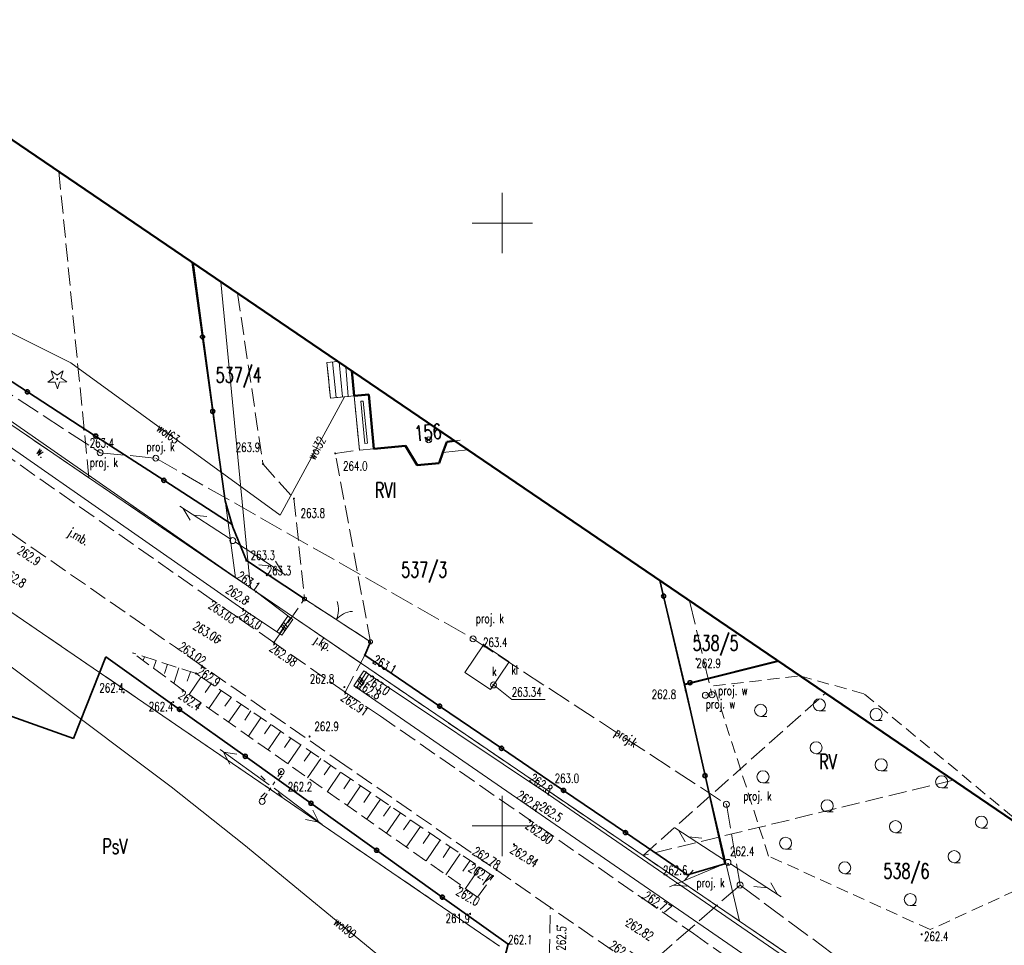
# Model space of a CAD drawing. Header units: metres. Extents: x 7457875 to 7459052, y 5635789 to 5636227.
# Tile 9 of 24: x 7458360 to 7458442, y 5636140 to 5636217. Entities that reach past the tile are written whole.
import ezdxf
from ezdxf.enums import TextEntityAlignment as Align

# ---------------------------------------------------------------- set-up
doc = ezdxf.new("R2010")
doc.units = ezdxf.units.M
doc.header["$MEASUREMENT"] = 0
for name, pattern in [('1', [0]), ('2', [1.5, 1, -0.5]), ('BUBZ02', [1.75, 1.25, -0.5]), ('BUBZ02G', [1.75, 1.25, -0.5]), ('BUUD01_01', [0]), ('EGBB01', [0]), ('EGBC03', [0]), ('EGBS10', [0]), ('EGBS10G', [0]), ('EGBT07', [0]), ('GDE', [0]), ('GUK', [2, 1.5, -0.5]), ('KTJZ01', [2, 1.5, -0.5]), ('KTPL01', [2, 1.5, -0.5]), ('PTRW02', [0]), ('PTTL', [1.5, 1, -0.5]), ('SUPE_01', [0]), ('SUPK_P_01', [2.5, 2, -0.5]), ('SUPT_01', [0]), ('SUPW_01', [0]), ('SUPW_P_01', [2.5, 2, -0.5]), ('SUSM03_02', [0]), ('SUUS07_01', [0])]:
    doc.linetypes.add(name, pattern=pattern)
doc.layers.get('0').update_dxf_attribs({"color": 250, "linetype": 'CONTINUOUS', "lineweight": 100})
for name, color, linetype, lineweight in [('BUBZ_L_1', 7, 'BUBZ02', 18), ('BUUD_L_1', 7, 'CONTINUOUS', 18), ('DZIALKI_L_0', 90, '1', 18), ('DZIALKI_T_0', 90, 'CONTINUOUS', 25), ('EADTD_T_0', 214, 'CONTINUOUS', 25), ('EAPADR_T_0', 214, 'CONTINUOUS', 18), ('EGBB_L_0', 7, 'EGBB01', 50), ('EGBC_L_0', 7, 'EGBC03', 18), ('EGBE_L_0', 7, 'EGBT07', 18), ('EGBE_L_3', 7, 'EGBS10', 18), ('KRZYZE_L_0', 7, '1', 18), ('KTJZ_E_T_0', 7, 'CONTINUOUS', 15), ('KTJZ_L_0', 7, 'KTJZ01', 18), ('KTOK_L_1', 7, '1', 18), ('KTOK_L_4', 7, 'CONTINUOUS', 35), ('KTPL_L_0', 7, 'KTPL01', 18), ('OBOP_T_0', 3, 'CONTINUOUS', 18), ('OBOP_T_3', 7, 'CONTINUOUS', 18), ('PTRW_E_T_0', 7, 'CONTINUOUS', 15), ('PTRW_L_1', 7, 'CONTINUOUS', 18), ('PTTL_L_4', 7, 'PTTL', 18), ('RTPW_T_0', 7, 'CONTINUOUS', 15), ('RTPW_T_1', 7, 'CONTINUOUS', 15), ('SUPE_L_3', 1, 'SUPE_01', 18), ('SUPP_E_T_4', 34, 'CONTINUOUS', 15), ('SUPP_L_4', 34, 'SUPK_P_01', 18), ('SUPP_L_7', 5, 'SUPW_P_01', 18), ('SUPS_E_T_4', 34, 'CONTINUOUS', 18), ('SUPS_E_T_7', 5, 'CONTINUOUS', 18), ('SUPS_T_4', 34, 'CONTINUOUS', 18), ('SUPS_T_7', 5, 'CONTINUOUS', 18), ('SUPT_L_0', 30, 'SUPT_01', 18), ('SUPW_E_T_0', 5, 'CONTINUOUS', 15), ('SUPW_L_0', 5, 'SUPW_01', 18), ('SUSM_L_4', 7, 'CONTINUOUS', 18), ('SUSM_T_0', 7, 'CONTINUOUS', 18), ('SUSM_T_3', 7, 'CONTINUOUS', 18), ('SUTK_T_0', 34, 'CONTINUOUS', 18), ('SUUK_E_T_1', 7, 'CONTINUOUS', 15), ('SUUK_E_T_3', 7, 'CONTINUOUS', 15), ('SUUK_L_1', 7, '1', 18), ('SUUK_T_4', 7, 'CONTINUOUS', 18), ('UZYTKI_L_0', 90, '2', 18), ('UZYTKI_T_0', 90, 'CONTINUOUS', 25), ('ZAKRES_L_0', 1, '1', 50)]:
    doc.layers.add(name, color=color, linetype=linetype, lineweight=lineweight)
doc.styles.get("Standard").update_dxf_attribs({"font": 'Simplex.SHX', "width": 0.75})

# ---------------------------------------------------------------- blocks, each defined once
blk = doc.blocks.new('OBOP01_01')
at = {"linetype": 'Continuous'}
for p, q in [((-0.78225, -0.26495), (-0.3012, 0.09375)), ((-0.3012, 0.09375), (-0.4937, 0.6621)), ((-0.4937, 0.6621), (-0.0039, 0.31545)), ((-0.0039, 0.31545), (0.4771, 0.67415)), ((0.4771, 0.67415), (0.2988, 0.1012)), ((0.2988, 0.1012), (0.7886, -0.24545)), ((-0.18225, -0.2575), (-0.78225, -0.26495)), ((0.01025, -0.82585), (-0.18225, -0.2575)), ((0.1886, -0.2529), (0.01025, -0.82585)), ((0.7886, -0.24545), (0.1886, -0.2529))]:
    blk.add_line(p, q, dxfattribs=at)
blk.add_circle((0, 0), 0.045, dxfattribs=at)
blk = doc.blocks.new('PTTL05')
at = {"linetype": 'Continuous'}
blk.add_line((0, -0.5), (0.5, -0.5), dxfattribs=at)
blk.add_circle((0, 0), 0.5, dxfattribs=at)
blk = doc.blocks.new('RTPW01')
at = {"linetype": 'Continuous'}
blk.add_circle((0, 0), 0.045, dxfattribs=at)
blk = doc.blocks.new('WSP')
at = {"linetype": 'Continuous'}
blk.add_circle((0, 0), 0.045, dxfattribs=at)
blk = doc.blocks.new('RTPW02')
at = {"linetype": 'Continuous'}
blk.add_circle((0, 0), 0.045, dxfattribs=at)
blk = doc.blocks.new('SLU')
at = {"linetype": 'Continuous'}
blk.add_circle((0, 0), 0.25, dxfattribs=at)
blk = doc.blocks.new('LAT')
at = {"linetype": 'Continuous'}
for p, q in [((-0.53035, 0.53035), (-0.8839, 0.8839)), ((0.53035, 0.53035), (0.8839, 0.8839)), ((-0.53035, -0.53035), (-0.8839, -0.8839)), ((0.53035, -0.53035), (0.8839, -0.8839))]:
    blk.add_line(p, q, dxfattribs=at)
blk = doc.blocks.new('SUSM04_01')
at = {"linetype": 'Continuous'}
blk.add_circle((0, 0), 0.25, dxfattribs=at)
blk = doc.blocks.new('SUPS01_05')
at = {"linetype": 'Continuous'}
blk.add_circle((0, 0), 0.0625, dxfattribs=at)
blk = doc.blocks.new('SUUS22_01')
at = {"linetype": 'Continuous'}
blk.add_circle((0, 0), 0.25, dxfattribs=at)
blk = doc.blocks.new('PADR')
at = {"linetype": 'Continuous'}
for p, q in [((-0.17675, -0.17675), (0.17675, 0.17675)), ((0.17675, -0.17675), (-0.17675, 0.17675))]:
    blk.add_line(p, q, dxfattribs=at)
blk.add_circle((0, 0), 0.25, dxfattribs=at)

msp = doc.modelspace()

# ---------------------------------------------------------------- linework, layer by layer
at = {"layer": 'BUBZ_L_1', "linetype": 'BUBZ02'}
for p, q in [((7458373.51, 5636161.28), (7458369.4, 5636164.34)), ((7458397.96, 5636144.1), (7458373.51, 5636161.28)), ((7458397.96, 5636144.1), (7458399.24, 5636145.84))]:
    msp.add_line(p, q, dxfattribs=at)
at = {"layer": 'BUBZ_L_1', "linetype": 'BUBZ02G'}
for p, q in [((7458374.63, 5636162.64), (7458369.4, 5636164.34)), ((7458399.24, 5636145.84), (7458374.63, 5636162.64))]:
    msp.add_line(p, q, dxfattribs=at)
at = {"layer": 'BUBZ_L_1', "linetype": '1'}
for p, q in [((7458370.351, 5636164.031), (7458370.247, 5636163.71)), ((7458371.302, 5636163.722), (7458371.093, 5636163.079)), ((7458372.253, 5636163.413), (7458372, 5636162.633)), ((7458373.204, 5636163.103), (7458372.786, 5636161.819)), ((7458374.155, 5636162.794), (7458373.895, 5636161.993)), ((7458375.043, 5636162.358), (7458374.049, 5636160.901)), ((7458375.869, 5636161.794), (7458375.368, 5636161.06)), ((7458376.695, 5636161.23), (7458375.686, 5636159.751)), ((7458377.521, 5636160.666), (7458377.013, 5636159.921)), ((7458378.347, 5636160.103), (7458377.322, 5636158.601)), ((7458379.173, 5636159.539), (7458378.657, 5636158.782)), ((7458379.999, 5636158.975), (7458378.959, 5636157.451)), ((7458380.825, 5636158.411), (7458380.301, 5636157.644)), ((7458381.651, 5636157.847), (7458380.595, 5636156.301)), ((7458382.477, 5636157.283), (7458381.945, 5636156.505)), ((7458383.303, 5636156.72), (7458382.232, 5636155.151)), ((7458384.128, 5636156.156), (7458383.589, 5636155.366)), ((7458384.954, 5636155.592), (7458383.869, 5636154.001)), ((7458385.78, 5636155.028), (7458385.234, 5636154.227)), ((7458386.606, 5636154.464), (7458385.505, 5636152.852)), ((7458387.432, 5636153.901), (7458386.878, 5636153.089)), ((7458388.258, 5636153.337), (7458387.142, 5636151.702)), ((7458389.084, 5636152.773), (7458388.522, 5636151.95)), ((7458389.91, 5636152.209), (7458388.778, 5636150.552)), ((7458390.736, 5636151.645), (7458390.166, 5636150.811)), ((7458391.562, 5636151.082), (7458390.415, 5636149.402)), ((7458392.388, 5636150.518), (7458391.81, 5636149.672)), ((7458393.213, 5636149.954), (7458392.051, 5636148.252)), ((7458394.039, 5636149.39), (7458393.455, 5636148.533)), ((7458394.865, 5636148.826), (7458393.688, 5636147.102)), ((7458395.691, 5636148.263), (7458395.099, 5636147.395)), ((7458396.517, 5636147.699), (7458395.325, 5636145.952)), ((7458397.343, 5636147.135), (7458396.743, 5636146.256)), ((7458398.169, 5636146.571), (7458396.961, 5636144.802)), ((7458398.995, 5636146.007), (7458398.387, 5636145.117))]:
    msp.add_line(p, q, dxfattribs=at)
at = {"layer": 'BUBZ_L_1', "linetype": 'BUBZ02'}
msp.add_point((7458369.4, 5636164.34), dxfattribs=at)
at = {"layer": 'BUUD_L_1', "linetype": 'BUUD01_01'}
for p, q in [((7458382.238, 5636167.407), (7458381.328, 5636166.109)), ((7458382.647, 5636167.12), (7458381.737, 5636165.822)), ((7458381.874, 5636166.888), (7458382.192, 5636166.471)), ((7458382.647, 5636167.12), (7458382.238, 5636167.407)), ((7458381.737, 5636165.822), (7458381.328, 5636166.109)), ((7458381.667, 5636166.592), (7458381.985, 5636166.175)), ((7458381.77, 5636166.74), (7458382.089, 5636166.323)), ((7458388.518, 5636162.866), (7458387.709, 5636161.625)), ((7458388.936, 5636162.593), (7458388.518, 5636162.866)), ((7458388.01, 5636162.087), (7458388.348, 5636161.69)), ((7458388.102, 5636162.229), (7458388.44, 5636161.831)), ((7458388.936, 5636162.593), (7458388.128, 5636161.352)), ((7458388.194, 5636162.37), (7458388.532, 5636161.973)), ((7458388.128, 5636161.352), (7458387.709, 5636161.625))]:
    msp.add_line(p, q, dxfattribs=at)
at = {"layer": 'DZIALKI_L_0', "linetype": 'GDE'}
for p, q in [((7458374.4, 5636196.673), (7458377.9, 5636170.58)), ((7458341.93, 5636195.1), (7458377.9, 5636170.58)), ((7458376.673, 5636195.126), (7458379.12, 5636169.75)), ((7458399.78, 5636140.03), (7458337.89, 5636182.39)), ((7458379.12, 5636169.75), (7458377.9, 5636170.58)), ((7458415.09, 5636161.67), (7458413.048, 5636170.368)), ((7458379.12, 5636169.75), (7458419.67, 5636142.11)), ((7458415.09, 5636161.67), (7458422.933, 5636163.64)), ((7458419.67, 5636142.11), (7458415.09, 5636161.67)), ((7458419.67, 5636142.11), (7458450.1, 5636121.38))]:
    msp.add_line(p, q, dxfattribs=at)
at = {"layer": 'EGBB_L_0', "linetype": 'EGBB01'}
for p, q in [((7458387.731, 5636185.665), (7458387.534, 5636187.734)), ((7458387.731, 5636185.665), (7458388.932, 5636185.782)), ((7458389.369, 5636181.273), (7458388.932, 5636185.782)), ((7458395.398, 5636181.86), (7458395.086, 5636180.959)), ((7458396.058, 5636181.932), (7458395.398, 5636181.86)), ((7458391.978, 5636181.526), (7458389.369, 5636181.273)), ((7458392.94, 5636179.907), (7458391.978, 5636181.526)), ((7458395.086, 5636180.959), (7458394.78, 5636180.079)), ((7458394.78, 5636180.079), (7458392.94, 5636179.907))]:
    msp.add_line(p, q, dxfattribs=at)
at = {"layer": 'EGBC_L_0', "linetype": 'EGBC03'}
for p, q in [((7458387.731, 5636185.665), (7458387.534, 5636187.734)), ((7458387.731, 5636185.665), (7458388.932, 5636185.782)), ((7458389.369, 5636181.273), (7458388.932, 5636185.782)), ((7458395.398, 5636181.86), (7458395.086, 5636180.959)), ((7458396.508, 5636181.981), (7458395.398, 5636181.86)), ((7458391.978, 5636181.526), (7458389.369, 5636181.273)), ((7458392.94, 5636179.907), (7458391.978, 5636181.526)), ((7458395.086, 5636180.959), (7458394.78, 5636180.079)), ((7458394.78, 5636180.079), (7458392.94, 5636179.907))]:
    msp.add_line(p, q, dxfattribs=at)
at = {"layer": 'EGBE_L_0', "linetype": 'EGBT07'}
for p, q in [((7458387.731, 5636185.665), (7458388.932, 5636185.782)), ((7458388.16, 5636181.156), (7458387.731, 5636185.665)), ((7458388.932, 5636185.782), (7458389.369, 5636181.273)), ((7458388.283, 5636185.222), (7458388.481, 5636185.234)), ((7458388.61, 5636181.709), (7458388.283, 5636185.222)), ((7458388.481, 5636185.234), (7458388.825, 5636181.732)), ((7458388.825, 5636181.732), (7458388.61, 5636181.709)), ((7458395.398, 5636181.86), (7458395.086, 5636180.959)), ((7458396.508, 5636181.981), (7458395.398, 5636181.86)), ((7458389.369, 5636181.273), (7458388.16, 5636181.156)), ((7458397.132, 5636181.201), (7458395.086, 5636180.959))]:
    msp.add_line(p, q, dxfattribs=at)
at = {"layer": 'EGBE_L_3', "linetype": 'EGBS10G'}
msp.add_line((7458386.37, 5636188.525), (7458385.472, 5636188.44), dxfattribs=at)
at = {"layer": 'EGBE_L_3', "linetype": 'EGBS10'}
for p, q in [((7458385.754, 5636185.477), (7458385.472, 5636188.44)), ((7458385.941, 5636188.485), (7458386.226, 5636185.522)), ((7458386.485, 5636188.447), (7458386.753, 5636185.572)), ((7458387.238, 5636185.618), (7458387.034, 5636188.074)), ((7458387.731, 5636185.665), (7458387.534, 5636187.734)), ((7458387.731, 5636185.665), (7458385.754, 5636185.477))]:
    msp.add_line(p, q, dxfattribs=at)
at = {"layer": 'KRZYZE_L_0', "linetype": '1'}
for p, q in [((7458400, 5636197.5), (7458400, 5636202.5)), ((7458397.5, 5636200), (7458402.5, 5636200)), ((7458400, 5636147.5), (7458400, 5636152.5)), ((7458397.5, 5636150), (7458402.5, 5636150))]:
    msp.add_line(p, q, dxfattribs=at)
at = {"layer": 'KTJZ_L_0', "linetype": 'KTJZ01'}
for p, q in [((7458375.99, 5636168.73), (7458346.9, 5636189.16)), ((7458342.87, 5636185.71), (7458372.91, 5636164.82)), ((7458378.02, 5636167.33), (7458375.99, 5636168.73)), ((7458381.07, 5636165.2), (7458383.611, 5636168.825)), ((7458389.084, 5636165.271), (7458383.611, 5636168.825)), ((7458381.07, 5636165.2), (7458378.02, 5636167.33)), ((7458388.606, 5636164.15), (7458389.084, 5636165.271)), ((7458375.1, 5636163.28), (7458372.91, 5636164.82)), ((7458386.97, 5636161.1), (7458381.07, 5636165.2)), ((7458386.97, 5636161.1), (7458388.606, 5636164.15)), ((7458386.95, 5636155.05), (7458375.1, 5636163.28)), ((7458389.9, 5636159.1), (7458386.97, 5636161.1)), ((7458389.9, 5636159.1), (7458411.62, 5636144.01)), ((7458403.99, 5636143.25), (7458386.95, 5636155.05)), ((7458411.62, 5636144.01), (7458415.85, 5636141.07)), ((7458403.903, 5636139.107), (7458403.99, 5636143.25)), ((7458412.48, 5636137.37), (7458403.99, 5636143.25)), ((7458415.85, 5636141.07), (7458449.73, 5636117.2))]:
    msp.add_line(p, q, dxfattribs=at)
at = {"layer": 'KTOK_L_1'}
for p, q in [((7458383.611, 5636168.825), (7458385.824, 5636167.388)), ((7458385.614, 5636167.524), (7458386.872, 5636166.708)), ((7458386.872, 5636166.708), (7458389.084, 5636165.271))]:
    msp.add_line(p, q, dxfattribs=at)
for centre in [(7458383.611, 5636168.825), (7458389.084, 5636165.271)]:
    msp.add_circle(centre, 0.17, dxfattribs=at)
for centre, start, end in [((7458384.431, 5636167.963), 334.94409, 19.01847), ((7458387.754, 5636165.805), 94.98082, 139.05519)]:
    msp.add_arc(centre, 2, start, end, dxfattribs=at)
at = {"layer": 'KTOK_L_4'}
for p, q in [((7458375.155, 5636190.558), (7458374.307, 5636196.736)), ((7458376.003, 5636184.38), (7458375.155, 5636190.558)), ((7458354.981, 5636189.674), (7458360.638, 5636186.003)), ((7458360.638, 5636186.003), (7458366.295, 5636182.332)), ((7458377.023, 5636176.949), (7458376.003, 5636184.38)), ((7458366.295, 5636182.332), (7458371.953, 5636178.661)), ((7458371.953, 5636178.661), (7458377.61, 5636174.99)), ((7458377.023, 5636176.949), (7458377.67, 5636174.79)), ((7458377.67, 5636174.79), (7458378.788, 5636172)), ((7458378.788, 5636172), (7458383.611, 5636168.825)), ((7458413.374, 5636169.056), (7458413.065, 5636170.357)), ((7458415.11, 5636161.76), (7458413.374, 5636169.056)), ((7458389.084, 5636165.271), (7458388.606, 5636164.15)), ((7458364.47, 5636157.26), (7458367.15, 5636164.03)), ((7458367.15, 5636164.03), (7458373.251, 5636159.668)), ((7458388.606, 5636164.15), (7458394.807, 5636159.932)), ((7458422.842, 5636163.702), (7458415.568, 5636161.875)), ((7458415.568, 5636161.875), (7458415.11, 5636161.76)), ((7458416.81, 5636154.178), (7458415.11, 5636161.76)), ((7458373.251, 5636159.668), (7458378.697, 5636155.774)), ((7458394.807, 5636159.932), (7458399.943, 5636156.438)), ((7458364.47, 5636157.26), (7458358.97, 5636159.22)), ((7458399.943, 5636156.438), (7458405.079, 5636152.945)), ((7458378.697, 5636155.774), (7458384.143, 5636151.881)), ((7458418.45, 5636146.86), (7458416.81, 5636154.178)), ((7458405.079, 5636152.945), (7458410.216, 5636149.451)), ((7458384.143, 5636151.881), (7458389.588, 5636147.987)), ((7458410.216, 5636149.451), (7458415.352, 5636145.958)), ((7458389.588, 5636147.987), (7458395.034, 5636144.094)), ((7458418.45, 5636146.86), (7458415.352, 5636145.958)), ((7458395.034, 5636144.094), (7458400.48, 5636140.2)), ((7458400.48, 5636140.2), (7458399.04, 5636134.67))]:
    msp.add_line(p, q, dxfattribs=at)
for centre in [(7458375.155, 5636190.558), (7458360.638, 5636186.003), (7458376.003, 5636184.38), (7458366.295, 5636182.332), (7458371.953, 5636178.661), (7458413.374, 5636169.056), (7458415.568, 5636161.875), (7458373.251, 5636159.668), (7458394.807, 5636159.932), (7458399.943, 5636156.438), (7458378.697, 5636155.774), (7458416.81, 5636154.178), (7458405.079, 5636152.945), (7458384.143, 5636151.881), (7458410.216, 5636149.451), (7458389.588, 5636147.987), (7458395.034, 5636144.094)]:
    msp.add_circle(centre, 0.17, dxfattribs=at)
at = {"layer": 'KTPL_L_0', "linetype": 'KTPL01'}
for p, q in [((7458378.063, 5636194.18), (7458380.16, 5636180.023)), ((7458386.37, 5636188.525), (7458385.472, 5636188.44)), ((7458385.472, 5636188.44), (7458385.754, 5636185.477)), ((7458385.754, 5636185.477), (7458387.724, 5636185.665)), ((7458387.724, 5636185.665), (7458388.159, 5636181.172)), ((7458386.159, 5636180.89), (7458388.159, 5636181.172)), ((7458389.084, 5636165.271), (7458386.159, 5636180.89)), ((7458380.16, 5636180.023), (7458382.733, 5636177.145)), ((7458382.733, 5636177.145), (7458383.611, 5636168.825)), ((7458383.611, 5636168.825), (7458389.084, 5636165.271))]:
    msp.add_line(p, q, dxfattribs=at)
at = {"layer": 'PTRW_L_1', "linetype": 'PTRW02'}
for p, q in [((7458354.14, 5636187.14), (7458379.59, 5636169.42)), ((7458378.51, 5636167.99), (7458353.14, 5636185.66)), ((7458379.59, 5636169.42), (7458382.443, 5636167.264)), ((7458381.533, 5636165.965), (7458378.51, 5636167.99)), ((7458382.443, 5636167.264), (7458381.533, 5636165.965)), ((7458388.727, 5636162.73), (7458387.918, 5636161.489)), ((7458403.83, 5636152.61), (7458388.727, 5636162.73)), ((7458402.79, 5636151.24), (7458387.918, 5636161.489)), ((7458430.66, 5636134.18), (7458403.83, 5636152.61)), ((7458426.07, 5636135.19), (7458402.79, 5636151.24))]:
    msp.add_line(p, q, dxfattribs=at)
at = {"layer": 'PTTL_L_4', "linetype": 'PTTL'}
for p, q in [((7458417.522, 5636161.606), (7458424.681, 5636162.45)), ((7458424.681, 5636162.45), (7458430.027, 5636160.939)), ((7458422.082, 5636147.5), (7458417.522, 5636161.606)), ((7458430.027, 5636160.939), (7458444.483, 5636148.972)), ((7458435.469, 5636141.401), (7458422.082, 5636147.5)), ((7458445.285, 5636145.884), (7458435.469, 5636141.401))]:
    msp.add_line(p, q, dxfattribs=at)
at = {"layer": 'SUPE_L_3', "linetype": 'SUPE_01'}
for p, q in [((7458380.683, 5636153.421), (7458376.615, 5636156.328)), ((7458377.423, 5636155.136), (7458376.9, 5636156.124)), ((7458378.005, 5636155.949), (7458376.9, 5636156.124)), ((7458385.074, 5636150.108), (7458381.086, 5636153.124)), ((7458384.795, 5636150.319), (7458384.299, 5636151.321)), ((7458384.795, 5636150.319), (7458383.696, 5636150.524))]:
    msp.add_line(p, q, dxfattribs=at)
at = {"layer": 'SUPP_L_4', "linetype": 'SUPK_P_01'}
for p, q in [((7458345.214, 5636194.982), (7458366.669, 5636180.951)), ((7458366.669, 5636180.951), (7458371.285, 5636180.498)), ((7458371.285, 5636180.498), (7458397.584, 5636165.516)), ((7458397.584, 5636165.516), (7458418.586, 5636151.801)), ((7458418.586, 5636151.801), (7458419.718, 5636145.102)), ((7458419.718, 5636145.102), (7458408.66, 5636135.421)), ((7458419.718, 5636145.102), (7458449.457, 5636122.984))]:
    msp.add_line(p, q, dxfattribs=at)
at = {"layer": 'SUPP_L_7', "linetype": 'SUPW_P_01'}
for p, q in [((7458415.536, 5636168.675), (7458417.393, 5636160.886)), ((7458417.393, 5636160.886), (7458416.844, 5636160.836))]:
    msp.add_line(p, q, dxfattribs=at)
at = {"layer": 'SUPT_L_0', "linetype": 'SUPT_01'}
for p, q in [((7458377.457, 5636173.796), (7458373.265, 5636176.521)), ((7458374.124, 5636175.366), (7458373.558, 5636176.33)), ((7458375.508, 5636175.659), (7458374.397, 5636175.785)), ((7458382.068, 5636170.798), (7458377.876, 5636173.523)), ((7458381.775, 5636170.989), (7458381.209, 5636171.953)), ((7458380.936, 5636171.534), (7458379.825, 5636171.66)), ((7458418.501, 5636147.118), (7458414.309, 5636149.843)), ((7458415.168, 5636148.688), (7458414.602, 5636149.652)), ((7458416.551, 5636148.981), (7458415.441, 5636149.107)), ((7458413.866, 5636144.959), (7458418.48, 5636146.886)), ((7458423.114, 5636144.123), (7458418.92, 5636146.846)), ((7458415.112, 5636145.479), (7458415.842, 5636146.326)), ((7458414.189, 5636145.093), (7458415.304, 5636145.017)), ((7458421.981, 5636144.858), (7458420.87, 5636144.983)), ((7458422.82, 5636144.313), (7458422.254, 5636145.277))]:
    msp.add_line(p, q, dxfattribs=at)
at = {"layer": 'SUPW_L_0', "linetype": 'SUPW_01'}
for p, q in [((7458340.357, 5636200.335), (7458364.241, 5636188.407)), ((7458364.241, 5636188.407), (7458381.584, 5636175.784)), ((7458381.584, 5636175.784), (7458386.921, 5636185.588)), ((7458361.929, 5636161.231), (7458349.57, 5636170.39)), ((7458372.547, 5636153.241), (7458361.929, 5636161.231)), ((7458378.572, 5636148.457), (7458372.547, 5636153.241)), ((7458392.873, 5636136.711), (7458378.572, 5636148.457))]:
    msp.add_line(p, q, dxfattribs=at)
at = {"layer": 'SUSM_L_4', "linetype": 'SUSM03_02'}
for p, q in [((7458381.407, 5636154.09), (7458381.676, 5636154.511)), ((7458380.661, 5636152.921), (7458380.82, 5636153.17)), ((7458380.979, 5636153.419), (7458381.138, 5636153.668)), ((7458380.233, 5636152.25), (7458380.502, 5636152.671))]:
    msp.add_line(p, q, dxfattribs=at)
for centre in [(7458381.676, 5636154.511), (7458380.098, 5636152.039)]:
    msp.add_circle(centre, 0.25, dxfattribs=at)
at = {"layer": 'SUTK_T_0', "linetype": 'Continuous'}
for p, q in [((7458399.278, 5636161.691), (7458400.795, 5636160.482)), ((7458400.795, 5636160.482), (7458403.563, 5636160.482))]:
    msp.add_line(p, q, dxfattribs=at)
at = {"layer": 'SUUK_L_1', "linetype": 'SUUS07_01'}
for p, q in [((7458398.444, 5636165.031), (7458396.907, 5636162.729)), ((7458400.563, 5636163.616), (7458398.444, 5636165.031)), ((7458399.025, 5636161.314), (7458400.563, 5636163.616)), ((7458396.907, 5636162.729), (7458399.025, 5636161.314))]:
    msp.add_line(p, q, dxfattribs=at)
at = {"layer": 'UZYTKI_L_0', "linetype": 'GUK'}
for p, q in [((7458363.25, 5636204.261), (7458365.73, 5636178.88)), ((7458365.73, 5636178.88), (7458341.93, 5636195.1)), ((7458411.67, 5636147.55), (7458365.73, 5636178.88)), ((7458350.66, 5636173.65), (7458399.78, 5636140.03)), ((7458411.67, 5636147.55), (7458426.801, 5636161.008)), ((7458437.393, 5636153.798), (7458411.67, 5636147.55)), ((7458411.67, 5636147.55), (7458420.43, 5636141.59)), ((7458420.43, 5636141.59), (7458450.1, 5636121.38))]:
    msp.add_line(p, q, dxfattribs=at)
at = {"layer": 'ZAKRES_L_0', "linetype": '1'}
msp.add_line((7458457.24, 5636140.29), (7458344.74, 5636216.86), dxfattribs=at)

# ---------------------------------------------------------------- block references
at = {"layer": 'EAPADR_T_0'}
msp.add_blockref('PADR', (7458393.91, 5636182.018), dxfattribs=at)
at = {"layer": 'OBOP_T_0'}
msp.add_blockref('OBOP01_01', (7458363.115, 5636187.067), dxfattribs=at)
at = {"layer": 'OBOP_T_3'}
for p in [(7458426.285, 5636160.047), (7458421.424, 5636159.588), (7458430.993, 5636159.243), (7458426.017, 5636156.488), (7458431.414, 5636155.071), (7458421.616, 5636154.076), (7458436.428, 5636153.655), (7458426.936, 5636151.665), (7458439.719, 5636150.325), (7458432.6, 5636149.943), (7458423.491, 5636148.565), (7458437.461, 5636147.455), (7458428.39, 5636146.536), (7458433.825, 5636143.895)]:
    msp.add_blockref('PTTL05', p, dxfattribs=at)
at = {"layer": 'RTPW_T_0'}
for p, rotation in [((7458365.337, 5636182.868), 0.06001368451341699), ((7458386.159, 5636180.89), 0.06168025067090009), ((7458380.16, 5636180.023), 0.06127043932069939), ((7458382.733, 5636177.145), 0.06162560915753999), ((7458378.788, 5636172), 0.06162560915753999), ((7458398.444, 5636165.031), 0.0634014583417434), ((7458388.606, 5636164.15), 0.06277308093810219), ((7458388.727, 5636162.73), 0.0628823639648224), ((7458387.918, 5636161.489), 0.0628823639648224), ((7458415.207, 5636161.249), 0.0645216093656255), ((7458368.629, 5636161.078), 0.06148900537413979), ((7458418.721, 5636146.852), 0.0655051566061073), ((7458415.352, 5636145.958), 0.06547783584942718), ((7458434.766, 5636141.01), 0.0656690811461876)]:
    msp.add_blockref('RTPW01', p, dxfattribs=dict(at, rotation=rotation))
for name, p in [('RTPW01', (7458380.48, 5636170.79)), ('RTPW01', (7458379.59, 5636169.42)), ('RTPW01', (7458378.91, 5636168.6)), ('RTPW01', (7458378.51, 5636167.99)), ('RTPW01', (7458416.1, 5636163.86)), ('RTPW01', (7458374.63, 5636162.64)), ('RTPW01', (7458373.51, 5636161.28)), ('RTPW01', (7458386.914, 5636161.518)), ('RTPW01', (7458372.73, 5636160.27)), ('RTPW01', (7458384.03, 5636157.42)), ('RTPW01', (7458381.676, 5636154.511)), ('RTPW01', (7458404.34, 5636153.43)), ('RTPW01', (7458403.83, 5636152.61)), ('RTPW01', (7458403.21, 5636151.73)), ('RTPW01', (7458402.79, 5636151.24)), ('RTPW01', (7458399.24, 5636145.84)), ('WSP', (7458396.48, 5636144.99)), ('RTPW01', (7458397.33, 5636142.71)), ('WSP', (7458404.56, 5636141.7)), ('RTPW01', (7458400.48, 5636140.2))]:
    msp.add_blockref(name, p, dxfattribs=at)
at = {"layer": 'RTPW_T_1'}
for p in [(7458378.02, 5636167.33), (7458376.59, 5636165.39), (7458381.07, 5636165.2), (7458375.1, 5636163.28), (7458386.97, 5636161.1), (7458402.29, 5636150.49), (7458400.98, 5636148.48), (7458399.54, 5636146.35), (7458411.62, 5636144.01), (7458410.35, 5636142.09)]:
    msp.add_blockref('RTPW02', p, dxfattribs=at)
at = {"layer": 'SUPS_T_4'}
for p in [(7458366.669, 5636180.951), (7458371.285, 5636180.498), (7458397.584, 5636165.516), (7458418.586, 5636151.801), (7458419.718, 5636145.102)]:
    msp.add_blockref('SLU', p, dxfattribs=at)
at = {"layer": 'SUPS_T_7'}
for p in [(7458416.844, 5636160.836), (7458417.393, 5636160.886)]:
    msp.add_blockref('SLU', p, dxfattribs=at)
at = {"layer": 'SUSM_T_0'}
msp.add_blockref('LAT', (7458380.887, 5636153.275), dxfattribs=at)
at = {"layer": 'SUSM_T_3'}
for p in [(7458377.666, 5636173.659), (7458418.71, 5636146.982)]:
    msp.add_blockref('SUSM04_01', p, dxfattribs=at)
at = {"layer": 'SUTK_T_0'}
msp.add_blockref('SUPS01_05', (7458399.278, 5636161.691), dxfattribs=at)
at = {"layer": 'SUUK_T_4'}
msp.add_blockref('SUUS22_01', (7458399.278, 5636161.691), dxfattribs=at)

# ---------------------------------------------------------------- texts
at = {"layer": 'DZIALKI_T_0', "width": 0.7}
for s, p in [('537/4', (7458376.247, 5636188.024)), ('537/3', (7458391.624, 5636171.865)), ('538/5', (7458415.776, 5636165.791)), ('538/6', (7458431.595, 5636146.883))]:
    msp.add_text(s, height=1.25, dxfattribs=at).set_placement(p, align=Align.TOP_LEFT)
at = {"layer": 'EADTD_T_0', "width": 0.7}
msp.add_text('156', height=1.25, rotation=5.52755, dxfattribs=at).set_placement((7458393.91, 5636182.018), align=Align.CENTER)
at = {"layer": 'KTJZ_E_T_0', "width": 0.7}
for s, rotation, p in [('j.mb.', 329.62087, (7458364.842, 5636173.911)), ('j.kp.', 326.99777, (7458385.11, 5636165.088))]:
    msp.add_text(s, height=0.75, rotation=rotation, dxfattribs=at).set_placement(p, align=Align.MIDDLE)
at = {"layer": 'PTRW_E_T_0', "width": 0.7}
msp.add_text('w.', height=0.75, rotation=316.16914, dxfattribs=at).set_placement((7458361.816, 5636180.985), align=Align.MIDDLE)
at = {"layer": 'RTPW_T_0', "width": 0.7}
for s, rotation, p in [('263.4', 0.0601, (7458365.803, 5636182.139)), ('264.0', 0.06176, (7458386.81, 5636180.219)), ('263.8', 0.06171, (7458383.286, 5636176.312)), ('263.3', 0.0616, (7458379.144, 5636172.825)), ('262.8', 327.44221, (7458358.91, 5636171.44)), ('263.0', 325.53385, (7458378.51, 5636167.99)), ('263.4', 0.06337, (7458398.406, 5636165.591)), ('263.1', 329.62289, (7458389.576, 5636164.214)), ('263.0', 325.61254, (7458389.107, 5636162.537)), ('262.4', 325.14257, (7458373.51, 5636161.28)), ('262.4', 0.06542, (7458418.879, 5636148.263)), ('262.0', 329.81259, (7458396.48, 5636144.99)), ('262.4', 0.06564, (7458434.965, 5636141.21))]:
    msp.add_text(s, height=0.75, rotation=rotation, dxfattribs=at).set_placement(p, align=Align.TOP_LEFT)
for s, rotation, p in [('263.9', 0.06122, (7458379.936, 5636181.022)), ('263.1', 325.82, (7458379.59, 5636169.42)), ('262.4', 0.05999, (7458368.629, 5636161.078)), ('262.8', 324.66, (7458403.83, 5636152.61)), ('262.8', 325.87, (7458402.79, 5636151.24)), ('262.6', 0.06545, (7458415.352, 5636145.958))]:
    msp.add_text(s, height=0.75, rotation=rotation, dxfattribs=at).set_placement(p, align=Align.RIGHT)
for s, rotation, p in [('262.9', 325.62, (7458359.73, 5636172.67)), ('262.9', 325.68, (7458374.63, 5636162.64)), ('262.8', 329.48, (7458387.918, 5636161.489)), ('262.1', 359.96763, (7458400.48, 5636140.2))]:
    msp.add_text(s, height=0.75, rotation=rotation, dxfattribs=at).set_placement(p)
for s, p in [('263.3', (7458380.48, 5636170.79)), ('262.9', (7458384.435, 5636157.876)), ('263.0', (7458404.347, 5636153.573))]:
    msp.add_text(s, height=0.75, dxfattribs=at).set_placement(p)
msp.add_text('262.8', height=0.75, rotation=326.61, dxfattribs=at).set_placement((7458378.91, 5636168.6), align=Align.MIDDLE_RIGHT)
for s, p in [('262.9', (7458416.1, 5636163.86)), ('262.2', (7458382.225, 5636153.622))]:
    msp.add_text(s, height=0.75, dxfattribs=at).set_placement(p, align=Align.TOP_LEFT)
msp.add_text('262.8', height=0.75, dxfattribs=at).set_placement((7458386.079, 5636161.821), align=Align.RIGHT)
for s, rotation, p in [('262.8', 0.06449, (7458414.414, 5636161.285)), ('262.7', 327.29, (7458399.24, 5636145.84)), ('262.5', 88.01646, (7458404.56, 5636141.7))]:
    msp.add_text(s, height=0.75, rotation=rotation, dxfattribs=at).set_placement(p, align=Align.TOP_RIGHT)
for s, p in [('262.4', (7458372.73, 5636160.27)), ('261.9', (7458397.33, 5636142.71))]:
    msp.add_text(s, height=0.75, dxfattribs=at).set_placement(p, align=Align.TOP_RIGHT)
msp.add_text('262.5', height=0.75, rotation=325.36, dxfattribs=at).set_placement((7458403.21, 5636151.73), align=Align.MIDDLE_LEFT)
at = {"layer": 'RTPW_T_1', "width": 0.7}
msp.add_text('263.03', height=0.75, rotation=324.88, dxfattribs=at).set_placement((7458378.02, 5636167.33), align=Align.TOP_RIGHT)
msp.add_text('263.06', height=0.75, rotation=328.02, dxfattribs=at).set_placement((7458376.59, 5636165.39), align=Align.MIDDLE_RIGHT)
for s, rotation, p in [('263.02', 324.82, (7458375.1, 5636163.28)), ('262.78', 327.03, (7458399.54, 5636146.35))]:
    msp.add_text(s, height=0.75, rotation=rotation, dxfattribs=at).set_placement(p, align=Align.RIGHT)
for s, rotation, p in [('262.98', 324.91307, (7458381.07, 5636165.2)), ('262.91', 325.16208, (7458386.97, 5636161.1)), ('262.80', 323.95059, (7458402.29, 5636150.49)), ('262.84', 327.95, (7458400.98, 5636148.48))]:
    msp.add_text(s, height=0.75, rotation=rotation, dxfattribs=at).set_placement(p, align=Align.TOP_LEFT)
for rotation, p in [(327.51307, (7458411.62, 5636144.01)), (325.24985, (7458408.8, 5636139.94))]:
    msp.add_text('262.77', height=0.75, rotation=rotation, dxfattribs=at).set_placement(p)
msp.add_text('262.82', height=0.75, rotation=327.6, dxfattribs=at).set_placement((7458410.35, 5636142.09), align=Align.MIDDLE_LEFT)
at = {"layer": 'SUPP_E_T_4', "width": 0.7}
msp.add_text('proj.k', height=0.75, rotation=326.85477, dxfattribs=at).set_placement((7458410.237, 5636157.253), align=Align.MIDDLE)
at = {"layer": 'SUPS_E_T_4', "width": 0.7}
for p in [(7458370.516, 5636181.086), (7458365.817, 5636179.767), (7458397.81, 5636166.828), (7458419.989, 5636152.118)]:
    msp.add_text('proj. k', height=0.75, dxfattribs=at).set_placement(p)
msp.add_text('proj. k', height=0.75, dxfattribs=at).set_placement((7458417.273, 5636145.192), align=Align.MIDDLE)
at = {"layer": 'SUPS_E_T_7', "width": 0.7}
for p in [(7458417.895, 5636160.858), (7458416.868, 5636159.747)]:
    msp.add_text('proj. w', height=0.75, dxfattribs=at).set_placement(p)
at = {"layer": 'SUPW_E_T_0', "width": 0.7}
for s, rotation, p in [('woI63', 323.95033, (7458372.312, 5636182.533)), ('woI32', 61.43877, (7458384.603, 5636181.329)), ('woI90', 320.60335, (7458386.972, 5636141.558))]:
    msp.add_text(s, height=0.75, rotation=rotation, dxfattribs=at).set_placement(p, align=Align.MIDDLE)
at = {"layer": 'SUTK_T_0', "width": 0.7}
msp.add_text('263.34', height=0.75, dxfattribs=at).set_placement((7458400.795, 5636160.732))
at = {"layer": 'SUUK_E_T_1', "width": 0.7}
msp.add_text('kl', height=0.75, dxfattribs=at).set_placement((7458400.751, 5636162.57))
at = {"layer": 'SUUK_E_T_3', "width": 0.7}
msp.add_text('k', height=0.75, dxfattribs=at).set_placement((7458399.147, 5636162.445))
at = {"layer": 'UZYTKI_T_0', "width": 0.7}
for s, p in [('RVI', (7458391.207, 5636177.221)), ('RV', (7458427.74, 5636154.704)), ('PsV', (7458368.94, 5636147.687))]:
    msp.add_text(s, height=1.25, dxfattribs=at).set_placement(p, align=Align.RIGHT)

doc.saveas('drawing.dxf')
